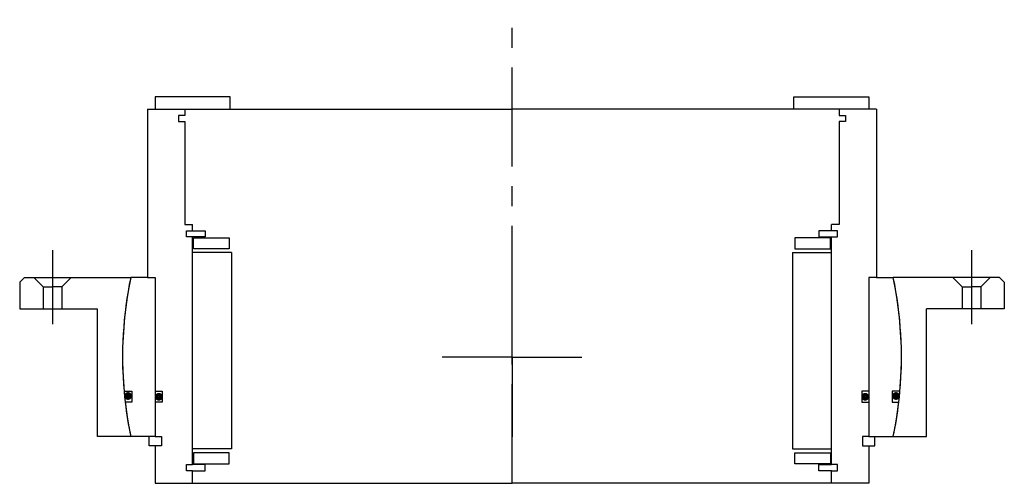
# Model space of a CAD drawing. Header units: millimetres. Extents: x -158 to 158, y -40 to 108.
import ezdxf

# ---------------------------------------------------------------- set-up
doc = ezdxf.new("R2010")
doc.units = ezdxf.units.MM
doc.linetypes.add('CENTER', pattern=[50.8, 31.75, -6.35, 6.35, -6.35])
doc.layers.add('Center', color=1, linetype='CENTER')

# ---------------------------------------------------------------- blocks, each defined once
blk = doc.blocks.new('in-sf180')
for p, q in [((-90.5, 83.5), (-114.5, 83.5)), ((-114.5, 83.5), (-114.5, 79.5)), ((-90.5, 79.5), (-90.5, 83.5)), ((90.5, 83.5), (114.5, 83.5)), ((90.5, 79.5), (90.5, 83.5)), ((114.5, 83.5), (114.5, 79.5)), ((-117, 79.5), (-117, 25.5)), ((-117, 79.5), (-105, 79.5)), ((-114.5, 79.5), (-90.5, 79.5)), ((-105, 79.5), (0, 79.5)), ((-105, 79.5), (-105, 77.5)), ((105, 79.5), (0, 79.5)), ((114.5, 79.5), (90.5, 79.5)), ((105, 79.5), (105, 77.5)), ((117, 79.5), (105, 79.5)), ((117, 79.5), (117, 25.5)), ((-105, 77.5), (-107, 77.5)), ((-107, 77.5), (-107, 75.5)), ((105, 77.5), (107, 77.5)), ((107, 77.5), (107, 75.5)), ((-107, 75.5), (-105, 75.5)), ((-105, 75.5), (-105, 42.5)), ((105, 75.5), (105, 42.5)), ((107, 75.5), (105, 75.5)), ((-105, 42.5), (-102.5, 42.5)), ((-102.5, 40.5), (-102.5, 42.5)), ((105, 42.5), (102.5, 42.5)), ((102.5, 40.5), (102.5, 42.5)), ((-104.5, 40.5), (-102.5, 40.5)), ((-104.5, 38.5), (-104.5, 40.5)), ((-102.5, 38.5), (-104.5, 38.5)), ((-102.5, 40.5), (-98.5, 40.5)), ((-102.5, -34.5), (-102.5, 38.5)), ((-98.5, 38.5), (-102.5, 38.5)), ((-102.25, 38.25), (-90.75, 38.25)), ((-102.25, 34.75), (-102.25, 38.25)), ((-98.5, 40.5), (-98.5, 38.5)), ((-90.75, 38.25), (-90.75, 34.75)), ((102.25, 38.25), (90.75, 38.25)), ((90.75, 38.25), (90.75, 34.75)), ((102.5, 40.5), (98.5, 40.5)), ((98.5, 40.5), (98.5, 38.5)), ((98.5, 38.5), (102.5, 38.5)), ((102.25, 34.75), (102.25, 38.25)), ((104.5, 40.5), (102.5, 40.5)), ((102.5, -34.5), (102.5, 38.5)), ((102.5, 38.5), (104.5, 38.5)), ((104.5, 38.5), (104.5, 40.5)), ((-90, 33.5), (-102.5, 33.5)), ((-90.75, 34.75), (-102.25, 34.75)), ((-90, 33.5), (-90, -29.5)), ((90, 33.5), (90, -29.5)), ((90, 33.5), (102.5, 33.5)), ((90.75, 34.75), (102.25, 34.75)), ((-117, 25.5), (-122.37, 25.5)), ((-117, 25.5), (-114.5, 25.5)), ((-114.5, 25.5), (-114.5, -25.5)), ((-114.5, 25.5), (-114.5, -11)), ((114.5, 25.5), (114.5, -11)), ((114.5, 25.5), (114.5, -25.5)), ((117, 25.5), (114.5, 25.5)), ((117, 25.5), (122.37, 25.5)), ((-124.52, -11), (-122.05, -11)), ((-122.05, -11), (-122.05, -14.5)), ((-114.5, -11), (-112.3, -11)), ((-112.3, -11), (-112.3, -14.5)), ((112.3, -11), (112.3, -14.5)), ((114.5, -11), (112.3, -11)), ((122.05, -11), (122.05, -14.5)), ((124.52, -11), (122.05, -11)), ((-122.05, -14.5), (-124.16, -14.5)), ((-112.3, -14.5), (-114.5, -14.5)), ((-114.5, -14.5), (-114.5, -25.5)), ((112.3, -14.5), (114.5, -14.5)), ((114.5, -14.5), (114.5, -25.5)), ((122.05, -14.5), (124.16, -14.5)), ((-114.5, -25.5), (-122.37, -25.5)), ((-116.5, -28.5), (-116.5, -25.5)), ((-114.5, -25.5), (-112.5, -25.5)), ((-112.5, -25.5), (-112.5, -28.5)), ((112.5, -25.5), (112.5, -28.5)), ((114.5, -25.5), (112.5, -25.5)), ((114.5, -25.5), (122.37, -25.5)), ((116.5, -28.5), (116.5, -25.5)), ((-114.5, -28.5), (-116.5, -28.5)), ((-114.5, -28.5), (-114.5, -40.5)), ((-112.5, -28.5), (-114.5, -28.5)), ((-90, -29.5), (-102.5, -29.5)), ((-102.25, -30.75), (-102.25, -34.25)), ((-90.75, -30.75), (-102.25, -30.75)), ((-90.75, -34.25), (-90.75, -30.75)), ((90, -29.5), (102.5, -29.5)), ((90.75, -34.25), (90.75, -30.75)), ((90.75, -30.75), (102.25, -30.75)), ((102.25, -30.75), (102.25, -34.25)), ((112.5, -28.5), (114.5, -28.5)), ((114.5, -28.5), (114.5, -40.5)), ((114.5, -28.5), (116.5, -28.5)), ((-104.5, -34.5), (-102.5, -34.5)), ((-104.5, -36.5), (-104.5, -34.5)), ((-98.5, -34.5), (-102.5, -34.5)), ((-102.25, -34.25), (-90.75, -34.25)), ((-98.5, -36.5), (-98.5, -34.5)), ((102.25, -34.25), (90.75, -34.25)), ((98.5, -34.5), (102.5, -34.5)), ((98.5, -36.5), (98.5, -34.5)), ((104.5, -34.5), (102.5, -34.5)), ((104.5, -36.5), (104.5, -34.5)), ((-102.5, -36.5), (-104.5, -36.5)), ((-102.5, -36.5), (-98.5, -36.5)), ((-102.5, -40.5), (-102.5, -36.5)), ((102.5, -36.5), (98.5, -36.5)), ((102.5, -36.5), (104.5, -36.5)), ((102.5, -40.5), (102.5, -36.5)), ((-114.5, -40.5), (-102.5, -40.5)), ((-102.5, -40.5), (0, -40.5)), ((102.5, -40.5), (0, -40.5)), ((114.5, -40.5), (102.5, -40.5))]:
    blk.add_line(p, q)
at = {"const_width": 1.2}
for points in [[(-122.59, -12.5, -1), (-123.89, -12.5, -1)], [(-112.7, -12.75, -1), (-114, -12.75, -1)], [(112.7, -12.75, 1), (114, -12.75, 1)], [(122.59, -12.5, 1), (123.89, -12.5, 1)]]:
    blk.add_lwpolyline(points, format="xyb", close=True, dxfattribs=at)
for start, end in [(168.229, 185.0486), (354.9514, 11.771), (186.6613, 191.771), (348.229, 353.3387)]:
    blk.add_arc((0, 0), 125, start, end)
at = {"layer": 'Center'}
blk.add_line((0, -40.5), (0, 108.19), dxfattribs=at)
blk = doc.blocks.new('4SF180-199 yderhus')
for p, q in [((-156.5, 25.5), (-158, 24)), ((-156.5, 25.5), (-122.37, 25.5)), ((-153.5, 25.5), (-150.5, 22.5)), ((-141.5, 25.5), (-144.5, 22.5)), ((156.5, 25.5), (122.37, 25.5)), ((141.5, 25.5), (144.5, 22.5)), ((153.5, 25.5), (150.5, 22.5)), ((156.5, 25.5), (158, 24)), ((-158, 24), (-158, 15.5)), ((-150.5, 22.5), (-147.5, 22.5)), ((-150.5, 22.5), (-150.5, 15.5)), ((-144.5, 22.5), (-147.5, 22.5)), ((-144.5, 22.5), (-144.5, 15.5)), ((144.5, 22.5), (144.5, 15.5)), ((144.5, 22.5), (147.5, 22.5)), ((150.5, 22.5), (147.5, 22.5)), ((150.5, 22.5), (150.5, 15.5)), ((158, 24), (158, 15.5)), ((-158, 15.5), (-133, 15.5)), ((-133, -25.5), (-133, 15.5)), ((133, -25.5), (133, 15.5)), ((158, 15.5), (133, 15.5)), ((-122.37, -25.5), (-133, -25.5)), ((122.37, -25.5), (133, -25.5))]:
    blk.add_line(p, q)
for start, end in [(168.229, 191.771), (348.229, 11.771)]:
    blk.add_arc((0, 0), 125, start, end)
at = {"layer": 'Center'}
for p, q in [((-147.5, 34.24), (-147.5, 10.5)), ((147.5, 34.24), (147.5, 10.5)), ((0, 0), (0, 25.63)), ((0, 0), (-22.37, 0)), ((0, 0), (0, -25.63)), ((0, 0), (22.37, 0))]:
    blk.add_line(p, q, dxfattribs=at)

msp = doc.modelspace()

# ---------------------------------------------------------------- block references
for name in ['in-sf180', '4SF180-199 yderhus']:
    msp.add_blockref(name, (0, 0))

doc.saveas('drawing.dxf')
